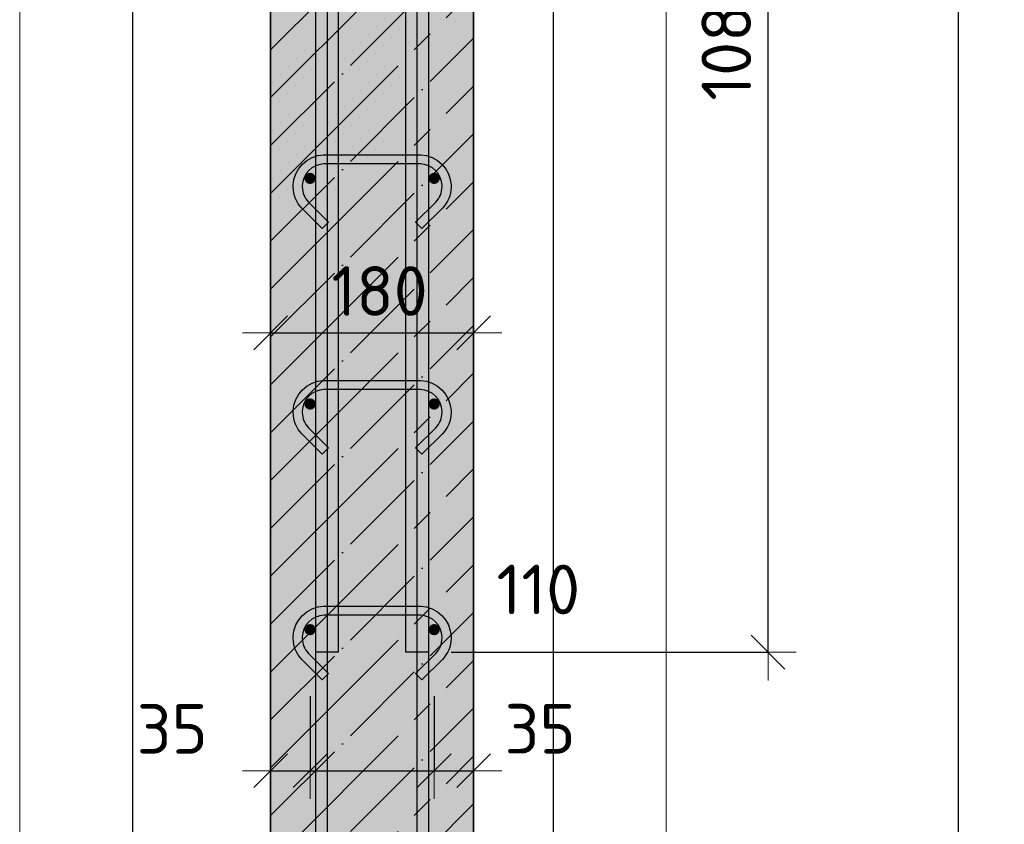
# Model space of a CAD drawing. Header units: millimetres. Extents: x -2995 to 60896, y -2809 to 57831.
# Tile 66 of 169: x 26390 to 27263, y 54150 to 54863. Entities that reach past the tile are written whole.
import ezdxf

# ---------------------------------------------------------------- set-up
doc = ezdxf.new("R2010")
doc.units = ezdxf.units.MM
doc.header["$PDMODE"] = 65
doc.linetypes.add('______11', pattern=[100, 80, -10, 0, -10])
doc.linetypes.add('______5', pattern=[220, 160, -20, 20, -20])
for name, color, linetype, lineweight in [('Standard', 7, 'Continuous', 25), ('Арм.стержн. вертикальными 1', 22, 'Continuous', 35), ('Арм.стержн.горизонт. 1', 180, 'Continuous', 35), ('Размерная линия_ общее', 7, 'Continuous', 13)]:
    doc.layers.add(name, color=color, linetype=linetype, lineweight=lineweight)
doc.layers.add('Арм.стержн. вертикальными 2', color=7, linetype='Continuous', lineweight=35, true_color=0x006e00)
doc.layers.add('Арм.стержн.Стяжки', color=7, linetype='Continuous', lineweight=35, true_color=0x501e0f)
doc.styles.add('ISOCPEUR', font='ISOCPEUR')
doc.dimstyles.new('DIMSTYLE_3', dxfattribs={"dimtxt": 44, "dimasz": 50, "dimexe": 0, "dimexo": 0, "dimgap": 22, "dimtad": 2, "dimdec": 0, "dimrnd": 5, "dimzin": 12, "dimdsep": 46, "dimtxsty": 'ISOCPEUR', "dimblk1": 'ALL_ML_STRICH', "dimblk2": 'ALL_ML_STRICH', "dimsah": 1, "dimcen": 0, "dimclrd": 7, "dimclre": 256, "dimclrt": 7, "dimadec": 0, "dimazin": 0, "dimtfac": 1, "dimtdec": 0, "dimtix": 1, "dimtmove": 2, "dimatfit": 3, "dimfxl": 0, "dimtvp": 1.2, "dimtzin": 0, "dimlwd": 0, "dimlwe": -3, "dimarcsym": 0})
doc.dimstyles.new('DIMSTYLE_5', dxfattribs={"dimtxt": 44, "dimasz": 50, "dimexe": 0, "dimexo": 0, "dimgap": 22, "dimtad": 2, "dimdec": 0, "dimrnd": 5, "dimzin": 12, "dimdsep": 46, "dimtxsty": 'ISOCPEUR', "dimblk1": 'ALL_ML_STRICH', "dimblk2": 'ALL_ML_STRICH', "dimsah": 1, "dimcen": 0, "dimclrd": 7, "dimclre": 256, "dimclrt": 7, "dimadec": 0, "dimazin": 0, "dimtfac": 1, "dimtdec": 0, "dimtix": 1, "dimtmove": 2, "dimatfit": 3, "dimfxl": 0, "dimtzin": 0, "dimlwd": 0, "dimlwe": -3, "dimarcsym": 0})

# ---------------------------------------------------------------- blocks, each defined once
blk = doc.blocks.new('ALL_ML_STRICH')
at = {"color": 0, "linetype": 'ByBlock', "lineweight": -2}
for p, q in [((0, -0.5), (0, 0.5)), ((-0.3, -0.3), (0.3, 0.3)), ((-1, 0), (0.5, 0))]:
    blk.add_line(p, q, dxfattribs=at)
blk = doc.blocks.new('*D279')
at = {"layer": 'DEFPOINTS', "color": 7, "linetype": 'Continuous', "lineweight": 13, "transparency": 33554687}
for p in [(26757.34, 55322.56), (26757.34, 52322.56), (27222.34, 52322.56)]:
    blk.add_point(p, dxfattribs=at)
at = {"layer": 'Размерная линия_ общее', "color": 253, "linetype": 'Continuous', "lineweight": -2, "true_color": 0xa0a0a0, "transparency": 33554687}
for p, q in [((26777.34, 55322.56), (27222.34, 55322.56)), ((26777.34, 52322.56), (27222.34, 52322.56))]:
    blk.add_line(p, q, dxfattribs=at)
at = {"layer": 'Размерная линия_ общее', "color": 7, "linetype": 'Continuous', "lineweight": -2, "transparency": 33554687}
blk.add_line((27222.34, 52322.56), (27222.34, 55322.56), dxfattribs=at)
at = {"layer": 'Размерная линия_ общее', "color": 7, "linetype": 'Continuous', "lineweight": 13, "transparency": 33554687, "xscale": 50, "yscale": 50, "zscale": 50}
for p, rotation in [((27222.34, 55322.56), 90), ((27222.34, 52322.56), 270)]:
    blk.add_blockref('ALL_ML_STRICH', p, dxfattribs=dict(at, rotation=rotation))
at = {"layer": 'Размерная линия_ общее', "color": 7, "linetype": 'Continuous', "lineweight": 13, "transparency": 33554687, "insert": (27163.34, 53674.56), "char_height": 44, "width": 2.2, "attachment_point": 1, "rotation": 90, "line_spacing_factor": 0.60241, "style": 'ISOCPEUR'}
blk.add_mtext('\\W0.91;15х200=3000', dxfattribs=at)
blk = doc.blocks.new('*D283')
at = {"layer": 'DEFPOINTS', "color": 7, "linetype": 'Continuous', "lineweight": 13, "transparency": 33554687}
for p in [(26792.34, 55382.56), (26752.34, 54302.56), (27053.39, 54302.56)]:
    blk.add_point(p, dxfattribs=at)
at = {"layer": 'Размерная линия_ общее', "color": 253, "linetype": 'Continuous', "lineweight": -2, "true_color": 0xa0a0a0, "transparency": 33554687}
for p, q in [((26812.34, 55382.56), (27053.39, 55382.56)), ((26772.34, 54302.56), (27053.39, 54302.56))]:
    blk.add_line(p, q, dxfattribs=at)
at = {"layer": 'Размерная линия_ общее', "color": 7, "linetype": 'Continuous', "lineweight": -2, "transparency": 33554687}
blk.add_line((27053.39, 54302.56), (27053.39, 55382.56), dxfattribs=at)
at = {"layer": 'Размерная линия_ общее', "color": 7, "linetype": 'Continuous', "lineweight": 13, "transparency": 33554687, "xscale": 50, "yscale": 50, "zscale": 50}
for p, rotation in [((27053.39, 55382.56), 90), ((27053.39, 54302.56), 270)]:
    blk.add_blockref('ALL_ML_STRICH', p, dxfattribs=dict(at, rotation=rotation))
at = {"layer": 'Размерная линия_ общее', "color": 7, "linetype": 'Continuous', "lineweight": 13, "transparency": 33554687, "insert": (27016.39, 54849.16), "char_height": 44, "width": 176, "attachment_point": 5, "rotation": 90, "style": 'ISOCPEUR'}
blk.add_mtext('\\A1;{1080}', dxfattribs=at)
blk = doc.blocks.new('*D288')
at = {"layer": 'DEFPOINTS', "color": 7, "linetype": 'Continuous', "lineweight": 13, "transparency": 33554687}
for p in [(26792.34, 55382.56), (26840.28, 52262.56), (27409.57, 52262.56)]:
    blk.add_point(p, dxfattribs=at)
at = {"layer": 'Размерная линия_ общее', "color": 253, "linetype": 'Continuous', "lineweight": -2, "true_color": 0xa0a0a0, "transparency": 33554687}
for p, q in [((26812.34, 55382.56), (27409.57, 55382.56)), ((26860.28, 52262.56), (27409.57, 52262.56))]:
    blk.add_line(p, q, dxfattribs=at)
at = {"layer": 'Размерная линия_ общее', "color": 7, "linetype": 'Continuous', "lineweight": -2, "transparency": 33554687}
blk.add_line((27409.57, 52262.56), (27409.57, 55382.56), dxfattribs=at)
at = {"layer": 'Размерная линия_ общее', "color": 7, "linetype": 'Continuous', "lineweight": 13, "transparency": 33554687, "xscale": 50, "yscale": 50, "zscale": 50}
for p, rotation in [((27409.57, 55382.56), 90), ((27409.57, 52262.56), 270)]:
    blk.add_blockref('ALL_ML_STRICH', p, dxfattribs=dict(at, rotation=rotation))
at = {"layer": 'Размерная линия_ общее', "color": 7, "linetype": 'Continuous', "lineweight": 13, "transparency": 33554687, "insert": (27372.57, 53829.16), "char_height": 44, "width": 176, "attachment_point": 5, "rotation": 90, "style": 'ISOCPEUR'}
blk.add_mtext('\\A1;{3120}', dxfattribs=at)
blk = doc.blocks.new('*D488')
at = {"layer": 'DEFPOINTS', "color": 7, "linetype": 'Continuous', "lineweight": 13, "transparency": 33554687}
for p in [(26612.34, 54595.71), (26792.34, 54594.05), (26612.34, 54585.73)]:
    blk.add_point(p, dxfattribs=at)
at = {"layer": 'Размерная линия_ общее', "color": 253, "linetype": 'Continuous', "lineweight": -2, "true_color": 0xa0a0a0, "transparency": 33554687}
for p, q in [((26612.34, 54585.73), (26612.34, 54585.73)), ((26792.34, 54585.73), (26792.34, 54585.73))]:
    blk.add_line(p, q, dxfattribs=at)
at = {"layer": 'Размерная линия_ общее', "color": 7, "linetype": 'Continuous', "lineweight": -2, "transparency": 33554687}
blk.add_line((26612.34, 54585.73), (26792.34, 54585.73), dxfattribs=at)
at = {"layer": 'Размерная линия_ общее', "color": 7, "linetype": 'Continuous', "lineweight": 13, "transparency": 33554687, "xscale": 50, "yscale": 50, "zscale": 50, "rotation": 180}
blk.add_blockref('ALL_ML_STRICH', (26612.34, 54585.73), dxfattribs=at)
at = {"layer": 'Размерная линия_ общее', "color": 7, "linetype": 'Continuous', "lineweight": 13, "transparency": 33554687, "xscale": 50, "yscale": 50, "zscale": 50}
blk.add_blockref('ALL_ML_STRICH', (26792.34, 54585.73), dxfattribs=at)
at = {"layer": 'Размерная линия_ общее', "color": 7, "linetype": 'Continuous', "lineweight": 13, "transparency": 33554687, "insert": (26708.94, 54622.73), "char_height": 44, "width": 132, "attachment_point": 5, "style": 'ISOCPEUR'}
blk.add_mtext('\\A1;{180}', dxfattribs=at)
blk = doc.blocks.new('*D489')
at = {"layer": 'DEFPOINTS', "color": 7, "linetype": 'Continuous', "lineweight": 13, "transparency": 33554687}
for p in [(26647.34, 54283.6), (26612.34, 54197.55), (26612.34, 54156.64)]:
    blk.add_point(p, dxfattribs=at)
at = {"layer": 'Размерная линия_ общее', "color": 253, "linetype": 'Continuous', "lineweight": -2, "true_color": 0xa0a0a0, "transparency": 33554687}
for p, q in [((26647.34, 54263.6), (26647.34, 54197.55)), ((26612.34, 54176.64), (26612.34, 54197.55))]:
    blk.add_line(p, q, dxfattribs=at)
at = {"layer": 'Размерная линия_ общее', "color": 7, "linetype": 'Continuous', "lineweight": -2, "transparency": 33554687}
blk.add_line((26612.34, 54197.55), (26647.34, 54197.55), dxfattribs=at)
at = {"layer": 'Размерная линия_ общее', "color": 7, "linetype": 'Continuous', "lineweight": 13, "transparency": 33554687, "xscale": 50, "yscale": 50, "zscale": 50, "rotation": 180}
blk.add_blockref('ALL_ML_STRICH', (26612.34, 54197.55), dxfattribs=at)
at = {"layer": 'Размерная линия_ общее', "color": 7, "linetype": 'Continuous', "lineweight": 13, "transparency": 33554687, "xscale": 50, "yscale": 50, "zscale": 50}
blk.add_blockref('ALL_ML_STRICH', (26647.34, 54197.55), dxfattribs=at)
at = {"layer": 'Размерная линия_ общее', "color": 7, "linetype": 'Continuous', "lineweight": 13, "transparency": 33554687, "insert": (26525.03, 54234.57), "char_height": 44, "width": 88, "attachment_point": 5, "style": 'ISOCPEUR'}
blk.add_mtext('\\A1;{35}', dxfattribs=at)
blk = doc.blocks.new('*D490')
at = {"layer": 'DEFPOINTS', "color": 7, "linetype": 'Continuous', "lineweight": 13, "transparency": 33554687}
for p in [(26647.34, 54283.6), (26757.34, 54283.6), (26647.34, 54197.55)]:
    blk.add_point(p, dxfattribs=at)
at = {"layer": 'Размерная линия_ общее', "color": 253, "linetype": 'Continuous', "lineweight": -2, "true_color": 0xa0a0a0, "transparency": 33554687}
for p, q in [((26647.34, 54263.6), (26647.34, 54197.55)), ((26757.34, 54263.6), (26757.34, 54197.55))]:
    blk.add_line(p, q, dxfattribs=at)
at = {"layer": 'Размерная линия_ общее', "color": 7, "linetype": 'Continuous', "lineweight": -2, "transparency": 33554687}
blk.add_line((26647.34, 54197.55), (26757.34, 54197.55), dxfattribs=at)
at = {"layer": 'Размерная линия_ общее', "color": 7, "linetype": 'Continuous', "lineweight": 13, "transparency": 33554687, "xscale": 50, "yscale": 50, "zscale": 50, "rotation": 180}
blk.add_blockref('ALL_ML_STRICH', (26647.34, 54197.55), dxfattribs=at)
at = {"layer": 'Размерная линия_ общее', "color": 7, "linetype": 'Continuous', "lineweight": 13, "transparency": 33554687, "xscale": 50, "yscale": 50, "zscale": 50}
blk.add_blockref('ALL_ML_STRICH', (26757.34, 54197.55), dxfattribs=at)
at = {"layer": 'Размерная линия_ общее', "color": 7, "linetype": 'Continuous', "lineweight": 13, "transparency": 33554687, "insert": (26849.69, 54358.17), "char_height": 44, "width": 132, "attachment_point": 5, "style": 'ISOCPEUR'}
blk.add_mtext('\\A1;{110}', dxfattribs=at)
blk = doc.blocks.new('*D491')
at = {"layer": 'DEFPOINTS', "color": 7, "linetype": 'Continuous', "lineweight": 13, "transparency": 33554687}
for p in [(26757.34, 54283.6), (26757.34, 54197.55), (26792.34, 54160.05)]:
    blk.add_point(p, dxfattribs=at)
at = {"layer": 'Размерная линия_ общее', "color": 253, "linetype": 'Continuous', "lineweight": -2, "true_color": 0xa0a0a0, "transparency": 33554687}
for p, q in [((26757.34, 54263.6), (26757.34, 54197.55)), ((26792.34, 54180.05), (26792.34, 54197.55))]:
    blk.add_line(p, q, dxfattribs=at)
at = {"layer": 'Размерная линия_ общее', "color": 7, "linetype": 'Continuous', "lineweight": -2, "transparency": 33554687}
blk.add_line((26757.34, 54197.55), (26792.34, 54197.55), dxfattribs=at)
at = {"layer": 'Размерная линия_ общее', "color": 7, "linetype": 'Continuous', "lineweight": 13, "transparency": 33554687, "xscale": 50, "yscale": 50, "zscale": 50, "rotation": 180}
blk.add_blockref('ALL_ML_STRICH', (26757.34, 54197.55), dxfattribs=at)
at = {"layer": 'Размерная линия_ общее', "color": 7, "linetype": 'Continuous', "lineweight": 13, "transparency": 33554687, "xscale": 50, "yscale": 50, "zscale": 50}
blk.add_blockref('ALL_ML_STRICH', (26792.34, 54197.55), dxfattribs=at)
at = {"layer": 'Размерная линия_ общее', "color": 7, "linetype": 'Continuous', "lineweight": 13, "transparency": 33554687, "insert": (26851.26, 54234.67), "char_height": 44, "width": 88, "attachment_point": 5, "style": 'ISOCPEUR'}
blk.add_mtext('\\A1;{35}', dxfattribs=at)

msp = doc.modelspace()

# ---------------------------------------------------------------- hatches: boundary and pattern name
at = {"layer": 'Арм.стержн.горизонт. 1', "linetype": 'Continuous', "lineweight": 50, "transparency": 33554687}
for points in [[(26652.34, 54722.56), (26651.96, 54724.47), (26650.87, 54726.09), (26649.25, 54727.18), (26647.34, 54727.56), (26645.42, 54727.18), (26643.8, 54726.09), (26642.72, 54724.47), (26642.34, 54722.56), (26642.72, 54720.64), (26643.8, 54719.02), (26645.42, 54717.94), (26647.34, 54717.56), (26649.25, 54717.94), (26650.87, 54719.02), (26651.96, 54720.64)], [(26762.34, 54722.56), (26761.96, 54724.47), (26760.87, 54726.09), (26759.25, 54727.18), (26757.34, 54727.56), (26755.42, 54727.18), (26753.8, 54726.09), (26752.72, 54724.47), (26752.34, 54722.56), (26752.72, 54720.64), (26753.8, 54719.02), (26755.42, 54717.94), (26757.34, 54717.56), (26759.25, 54717.94), (26760.87, 54719.02), (26761.96, 54720.64)], [(26652.34, 54522.56), (26651.96, 54524.47), (26650.87, 54526.09), (26649.25, 54527.18), (26647.34, 54527.56), (26645.42, 54527.18), (26643.8, 54526.09), (26642.72, 54524.47), (26642.34, 54522.56), (26642.72, 54520.64), (26643.8, 54519.02), (26645.42, 54517.94), (26647.34, 54517.56), (26649.25, 54517.94), (26650.87, 54519.02), (26651.96, 54520.64)], [(26762.34, 54522.56), (26761.96, 54524.47), (26760.87, 54526.09), (26759.25, 54527.18), (26757.34, 54527.56), (26755.42, 54527.18), (26753.8, 54526.09), (26752.72, 54524.47), (26752.34, 54522.56), (26752.72, 54520.64), (26753.8, 54519.02), (26755.42, 54517.94), (26757.34, 54517.56), (26759.25, 54517.94), (26760.87, 54519.02), (26761.96, 54520.64)], [(26652.34, 54322.56), (26651.96, 54324.47), (26650.87, 54326.09), (26649.25, 54327.18), (26647.34, 54327.56), (26645.42, 54327.18), (26643.8, 54326.09), (26642.72, 54324.47), (26642.34, 54322.56), (26642.72, 54320.64), (26643.8, 54319.02), (26645.42, 54317.94), (26647.34, 54317.56), (26649.25, 54317.94), (26650.87, 54319.02), (26651.96, 54320.64)], [(26762.34, 54322.56), (26761.96, 54324.47), (26760.87, 54326.09), (26759.25, 54327.18), (26757.34, 54327.56), (26755.42, 54327.18), (26753.8, 54326.09), (26752.72, 54324.47), (26752.34, 54322.56), (26752.72, 54320.64), (26753.8, 54319.02), (26755.42, 54317.94), (26757.34, 54317.56), (26759.25, 54317.94), (26760.87, 54319.02), (26761.96, 54320.64)]]:
    msp.add_hatch(color=4, dxfattribs=at).paths.add_polyline_path(points)
at = {"layer": 'Размерная линия_ общее', "linetype": 'Continuous', "lineweight": -3, "true_color": 0xc7c7c7, "transparency": 33554687}
msp.add_hatch(color=9, dxfattribs=at).paths.add_polyline_path([(26792.34, 55382.56), (26612.34, 55382.56), (26612.34, 52262.56), (26792.34, 52262.56)])

# ---------------------------------------------------------------- linework, layer by layer
at = {"color": 52, "linetype": 'Continuous', "lineweight": -3, "transparency": 33554687}
for p, q in [((26489.82, 56705.85), (26489.82, 52093.51)), ((26489.82, 56705.85), (26489.82, 52093.51)), ((26863.11, 52093.51), (26863.11, 56705.85)), ((26863.11, 52093.51), (26863.11, 56705.85))]:
    msp.add_line(p, q, dxfattribs=at)
at = {"layer": 'Standard', "color": 7, "linetype": 'Continuous', "lineweight": 13, "transparency": 33554687}
msp.add_lwpolyline([(26389.82, 51993.51), (26963.11, 51993.51), (26963.11, 56805.85), (26389.82, 56805.85), (26389.82, 51993.51)], dxfattribs=at)
at = {"layer": 'Арм.стержн. вертикальными 1', "color": 4, "linetype": 'Continuous', "lineweight": 25, "transparency": 33554687}
for points in [[(26652.34, 52262.56), (26652.34, 56392.56), (26662.34, 56392.56), (26662.34, 52262.56), (26652.34, 52262.56)], [(26652.34, 52262.56), (26652.34, 56392.56), (26662.34, 56392.56), (26662.34, 52262.56), (26652.34, 52262.56)], [(26652.34, 52262.56), (26652.34, 56392.56), (26662.34, 56392.56), (26662.34, 52262.56), (26652.34, 52262.56)], [(26742.34, 52262.56), (26742.34, 56392.56), (26752.34, 56392.56), (26752.34, 52262.56), (26742.34, 52262.56)], [(26742.34, 52262.56), (26742.34, 56392.56), (26752.34, 56392.56), (26752.34, 52262.56), (26742.34, 52262.56)], [(26742.34, 52262.56), (26742.34, 56392.56), (26752.34, 56392.56), (26752.34, 52262.56), (26742.34, 52262.56)]]:
    msp.add_lwpolyline(points, dxfattribs=at)
at = {"layer": 'Арм.стержн. вертикальными 2', "color": 7, "linetype": 'Continuous', "lineweight": 25, "transparency": 33554687}
for points in [[(26672.34, 56642.56), (26672.34, 54302.56), (26652.34, 54302.56), (26652.34, 56642.56), (26672.34, 56642.56)], [(26672.34, 56642.56), (26672.34, 54302.56), (26652.34, 54302.56), (26652.34, 56642.56), (26672.34, 56642.56)], [(26672.34, 56642.56), (26672.34, 54302.56), (26652.34, 54302.56), (26652.34, 56642.56), (26672.34, 56642.56)], [(26752.34, 56642.56), (26752.34, 54302.56), (26732.34, 54302.56), (26732.34, 56642.56), (26752.34, 56642.56)], [(26752.34, 56642.56), (26752.34, 54302.56), (26732.34, 54302.56), (26732.34, 56642.56), (26752.34, 56642.56)], [(26752.34, 56642.56), (26752.34, 54302.56), (26732.34, 54302.56), (26732.34, 56642.56), (26752.34, 56642.56)]]:
    msp.add_lwpolyline(points, dxfattribs=at)
at = {"layer": 'Арм.стержн.горизонт. 1', "color": 52, "linetype": 'Continuous', "lineweight": 25, "transparency": 33554687}
for p, q in [((26612.34, 55382.56), (26612.34, 52262.56)), ((26792.34, 55382.56), (26792.34, 52262.56))]:
    msp.add_line(p, q, dxfattribs=at)
at = {"layer": 'Арм.стержн.Стяжки', "color": 40, "linetype": 'Continuous', "lineweight": 25, "transparency": 33554687}
for points in [[(26740.89, 54683.69), (26758.75, 54701.55), (26759.99, 54702.97), (26761.08, 54704.5), (26762.03, 54706.11), (26762.81, 54707.77), (26763.44, 54709.5), (26763.91, 54711.31), (26764.21, 54713.16), (26764.34, 54715.04), (26764.34, 54716.19), (26763.84, 54719.81), (26762.63, 54723.47), (26760.75, 54726.82), (26758.47, 54729.55), (26755.74, 54731.83), (26752.39, 54733.71), (26748.72, 54734.92), (26745.11, 54735.42), (26659.57, 54735.42), (26655.95, 54734.92), (26652.29, 54733.71), (26648.94, 54731.83), (26646.21, 54729.55), (26643.93, 54726.82), (26642.05, 54723.47), (26640.84, 54719.81), (26640.34, 54716.19), (26640.34, 54715.04), (26640.47, 54713.16), (26640.77, 54711.31), (26641.24, 54709.5), (26641.86, 54707.77), (26642.64, 54706.11), (26643.59, 54704.5), (26644.69, 54702.97), (26645.93, 54701.55), (26663.79, 54683.69), (26658.13, 54678.03), (26640.07, 54696.09), (26638.41, 54698), (26636.89, 54700.12), (26635.56, 54702.37), (26634.47, 54704.71), (26633.59, 54707.13), (26632.93, 54709.66), (26632.52, 54712.24), (26632.34, 54714.76), (26632.34, 54716.74), (26633.02, 54721.63), (26634.69, 54726.71), (26637.31, 54731.38), (26640.53, 54735.23), (26644.38, 54738.45), (26649.06, 54741.07), (26654.14, 54742.74), (26659.02, 54743.42), (26745.66, 54743.42), (26750.54, 54742.74), (26755.62, 54741.07), (26760.3, 54738.45), (26764.15, 54735.23), (26767.37, 54731.38), (26769.98, 54726.71), (26771.66, 54721.63), (26772.34, 54716.74), (26772.34, 54714.76), (26772.16, 54712.24), (26771.74, 54709.66), (26771.09, 54707.13), (26770.21, 54704.71), (26769.12, 54702.37), (26767.79, 54700.12), (26766.26, 54698), (26764.61, 54696.09), (26746.55, 54678.03), (26740.89, 54683.69)], [(26740.89, 54483.69), (26758.75, 54501.55), (26759.99, 54502.97), (26761.09, 54504.5), (26762.03, 54506.11), (26762.81, 54507.77), (26763.44, 54509.5), (26763.91, 54511.31), (26764.21, 54513.16), (26764.34, 54515.04), (26764.34, 54516.19), (26763.84, 54519.81), (26762.63, 54523.47), (26760.75, 54526.82), (26758.47, 54529.55), (26755.74, 54531.83), (26752.39, 54533.71), (26748.72, 54534.92), (26745.11, 54535.42), (26659.57, 54535.42), (26655.96, 54534.92), (26652.29, 54533.71), (26648.94, 54531.83), (26646.21, 54529.55), (26643.93, 54526.82), (26642.05, 54523.47), (26640.84, 54519.81), (26640.34, 54516.19), (26640.34, 54515.04), (26640.47, 54513.16), (26640.77, 54511.31), (26641.24, 54509.5), (26641.87, 54507.77), (26642.65, 54506.11), (26643.59, 54504.5), (26644.69, 54502.97), (26645.93, 54501.55), (26663.79, 54483.69), (26658.13, 54478.03), (26640.07, 54496.09), (26638.41, 54498), (26636.89, 54500.12), (26635.56, 54502.37), (26634.47, 54504.71), (26633.59, 54507.13), (26632.93, 54509.66), (26632.52, 54512.24), (26632.34, 54514.76), (26632.34, 54516.74), (26633.02, 54521.63), (26634.69, 54526.71), (26637.31, 54531.38), (26640.53, 54535.23), (26644.38, 54538.45), (26649.06, 54541.07), (26654.14, 54542.74), (26659.02, 54543.42), (26745.66, 54543.42), (26750.54, 54542.74), (26755.62, 54541.07), (26760.3, 54538.45), (26764.15, 54535.23), (26767.37, 54531.38), (26769.99, 54526.71), (26771.66, 54521.63), (26772.34, 54516.74), (26772.34, 54514.76), (26772.16, 54512.24), (26771.74, 54509.66), (26771.09, 54507.13), (26770.21, 54504.71), (26769.12, 54502.37), (26767.79, 54500.12), (26766.27, 54498), (26764.61, 54496.09), (26746.55, 54478.03), (26740.89, 54483.69)], [(26740.89, 54283.69), (26758.75, 54301.55), (26759.99, 54302.97), (26761.08, 54304.5), (26762.03, 54306.11), (26762.81, 54307.77), (26763.44, 54309.5), (26763.91, 54311.31), (26764.21, 54313.16), (26764.34, 54315.04), (26764.34, 54316.19), (26763.84, 54319.81), (26762.63, 54323.47), (26760.75, 54326.82), (26758.47, 54329.55), (26755.74, 54331.83), (26752.39, 54333.71), (26748.72, 54334.92), (26745.11, 54335.42), (26659.57, 54335.42), (26655.95, 54334.92), (26652.29, 54333.71), (26648.94, 54331.83), (26646.21, 54329.55), (26643.93, 54326.82), (26642.05, 54323.47), (26640.84, 54319.81), (26640.34, 54316.19), (26640.34, 54315.04), (26640.47, 54313.16), (26640.77, 54311.31), (26641.24, 54309.5), (26641.86, 54307.77), (26642.64, 54306.11), (26643.59, 54304.5), (26644.69, 54302.97), (26645.93, 54301.55), (26663.79, 54283.69), (26658.13, 54278.03), (26640.07, 54296.09), (26638.41, 54298), (26636.89, 54300.12), (26635.56, 54302.37), (26634.47, 54304.71), (26633.59, 54307.13), (26632.93, 54309.66), (26632.52, 54312.24), (26632.34, 54314.76), (26632.34, 54316.74), (26633.02, 54321.63), (26634.69, 54326.71), (26637.31, 54331.38), (26640.53, 54335.23), (26644.38, 54338.45), (26649.06, 54341.07), (26654.14, 54342.74), (26659.02, 54343.42), (26745.66, 54343.42), (26750.54, 54342.74), (26755.62, 54341.07), (26760.3, 54338.45), (26764.15, 54335.23), (26767.37, 54331.38), (26769.98, 54326.71), (26771.66, 54321.63), (26772.34, 54316.74), (26772.34, 54314.76), (26772.16, 54312.24), (26771.74, 54309.66), (26771.09, 54307.13), (26770.21, 54304.71), (26769.12, 54302.37), (26767.79, 54300.12), (26766.26, 54298), (26764.61, 54296.09), (26746.55, 54278.03), (26740.89, 54283.69)]]:
    msp.add_lwpolyline(points, dxfattribs=at)
at = {"layer": 'Размерная линия_ общее', "color": 7, "linetype": 'Continuous', "lineweight": 35, "transparency": 33554687}
for p, q in [((26612.34, 55382.56), (26612.34, 52262.56)), ((26792.34, 52262.56), (26792.34, 55382.56))]:
    msp.add_line(p, q, dxfattribs=at)
at = {"layer": 'Размерная линия_ общее', "color": 253, "linetype": '______11', "lineweight": -3, "true_color": 0xababab, "transparency": 33554687}
for p, q in [((26612.34, 54836.56), (26792.34, 55016.56)), ((26612.34, 54751.7), (26792.34, 54931.7)), ((26612.34, 54666.85), (26792.34, 54846.85)), ((26612.34, 54582), (26792.34, 54762)), ((26612.34, 54497.14), (26792.34, 54677.14)), ((26612.34, 54412.29), (26792.34, 54592.29)), ((26612.34, 54327.44), (26792.34, 54507.44)), ((26612.34, 54242.59), (26792.34, 54422.59)), ((26612.34, 54157.73), (26792.34, 54337.73)), ((26612.34, 54072.88), (26792.34, 54252.88)), ((26612.34, 53988.03), (26792.34, 54168.03))]:
    msp.add_line(p, q, dxfattribs=at)
at = {"layer": 'Размерная линия_ общее', "color": 253, "linetype": '______5', "lineweight": -3, "true_color": 0xababab, "transparency": 33554687}
for p, q in [((26612.34, 54794.13), (26792.34, 54974.13)), ((26612.34, 54709.28), (26792.34, 54889.28)), ((26612.34, 54624.42), (26792.34, 54804.42)), ((26612.34, 54539.57), (26792.34, 54719.57)), ((26612.34, 54454.72), (26792.34, 54634.72)), ((26612.34, 54369.87), (26792.34, 54549.87)), ((26612.34, 54285.01), (26792.34, 54465.01)), ((26612.34, 54200.16), (26792.34, 54380.16)), ((26612.34, 54115.31), (26792.34, 54295.31)), ((26612.34, 54030.45), (26792.34, 54210.45))]:
    msp.add_line(p, q, dxfattribs=at)

# ---------------------------------------------------------------- dimensions: what is measured, and where the dimension line sits
at = {"layer": 'Размерная линия_ общее', "color": 7, "linetype": 'Continuous', "lineweight": 13, "transparency": 33554687}
for base, p1, picture, middle in [((27053.39, 55382.56), (26772.34, 54302.56), '*D283', (27016.39, 54849.16)), ((27409.57, 55382.56), (26860.28, 52262.56), '*D288', (27372.57, 53829.16))]:
    dim = msp.add_linear_dim(base=base, p1=p1, p2=(26812.34, 55382.56), angle=90, dimstyle='DIMSTYLE_5', override={"dimpost": '<>', "dimclrd": 7, "dimclre": 253, "dimclrt": 7, "dimlwd": 0, "dimlwe": 65533}, dxfattribs=at)
    dim.commit()
    dim.dimension.update_dxf_attribs({"geometry": picture, "text_midpoint": middle, "dimtype": 160})
dim = msp.add_linear_dim(base=(27222.34, 55322.56), p1=(26777.34, 52322.56), p2=(26777.34, 55322.56), angle=90, text='\\W0.91;15х200=3000', dimstyle='DIMSTYLE_5', override={"dimpost": '<>', "dimclrd": 7, "dimclre": 253, "dimclrt": 7, "dimlwd": 0, "dimlwe": 65533}, dxfattribs=at)
dim.commit()
dim.dimension.update_dxf_attribs({"geometry": '*D279', "text_midpoint": (27200.34, 53822.56), "dimtype": 160})
for base, p1, p2, dimstyle, picture, middle in [((26792.34, 54585.73), (26612.34, 54585.73), (26792.34, 54585.73), 'DIMSTYLE_5', '*D488', (26708.94, 54622.73)), ((26757.34, 54197.55), (26647.34, 54263.6), (26757.34, 54263.6), 'DIMSTYLE_3', '*D490', (26849.69, 54358.17)), ((26647.34, 54197.55), (26612.34, 54176.64), (26647.34, 54263.6), 'DIMSTYLE_3', '*D489', (26525.03, 54234.57)), ((26792.34, 54197.55), (26757.34, 54263.6), (26792.34, 54180.05), 'DIMSTYLE_3', '*D491', (26851.26, 54234.67))]:
    dim = msp.add_linear_dim(base=base, p1=p1, p2=p2, dimstyle=dimstyle, override={"dimpost": '<>', "dimclrd": 7, "dimclre": 253, "dimclrt": 7, "dimlwd": 0, "dimlwe": 65533}, dxfattribs=at)
    dim.commit()
    dim.dimension.update_dxf_attribs({"geometry": picture, "text_midpoint": middle, "dimtype": 160})

doc.saveas('drawing.dxf')
